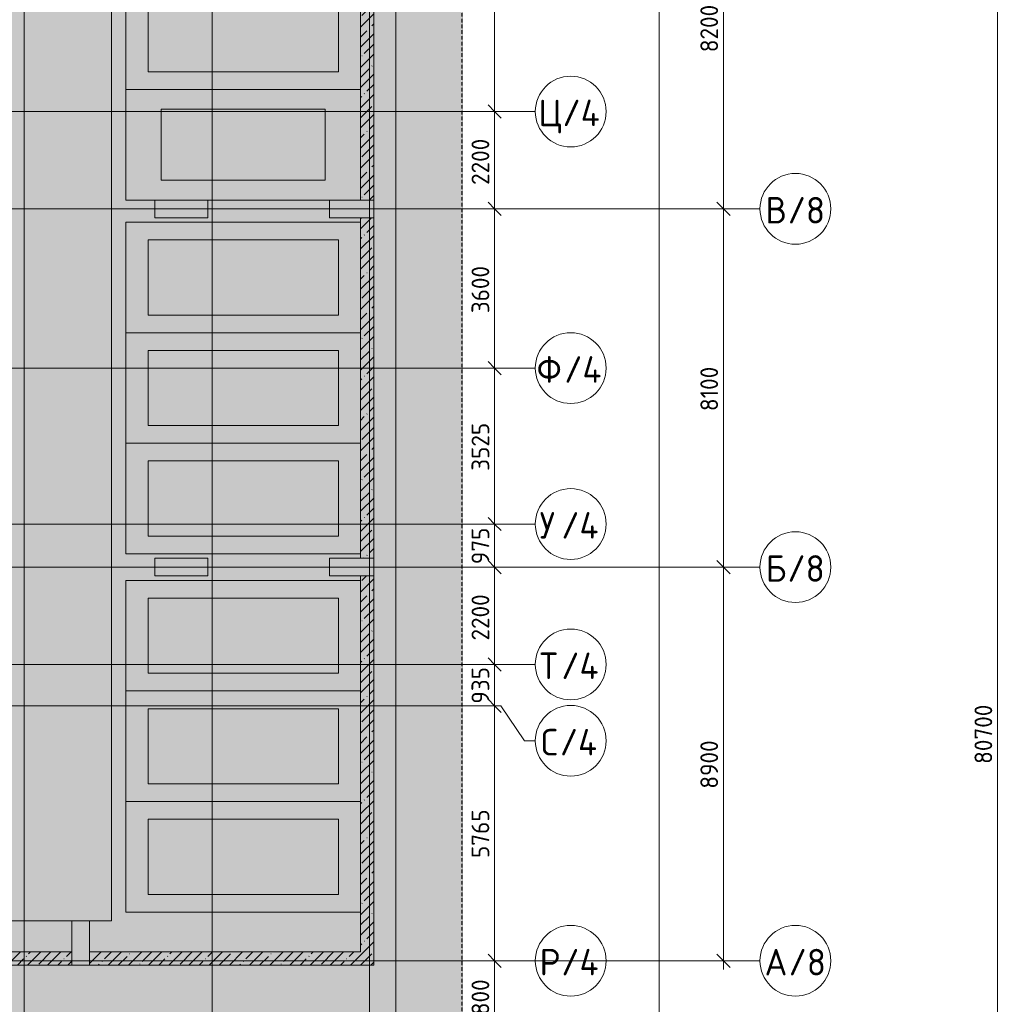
# Model space of a CAD drawing. Header units: millimetres. Extents: x -9064 to 167246, y -7619 to 134351.
# Tile 89 of 112: x 133920 to 156166, y 34216 to 56477. Entities that reach past the tile are written whole.
import ezdxf

# ---------------------------------------------------------------- set-up
doc = ezdxf.new("R2010")
doc.units = ezdxf.units.MM
doc.linetypes.add('3_ Штрих_ 5 х 3 мм', pattern=[8, 5, -3])
doc.linetypes.add('4_ Штрихпунктир_ 10 х 2 мм', pattern=[14, 10, -2, 0, -2])
for name, color, linetype, lineweight in [('A-ANNO-DIMS', 7, 'Continuous', 5), ('A-ANNO-DIMS-200', 7, 'Continuous', 5), ('A-DETL', 7, 'Continuous', 15), ('A-DETL-GENF', 7, 'Continuous', 13), ('A-FLOR', 7, 'Continuous', 13), ('A-WALL', 7, 'Continuous', 13), ('A-WALL-PATT', 7, 'Continuous', 13), ('C-PRKG', 7, 'Continuous', 13), ('S-COLS', 7, 'Continuous', 15), ('S-GRID', 7, 'Continuous', 5), ('S-GRID-IDEN', 7, 'Continuous', 5)]:
    doc.layers.add(name, color=color, linetype=linetype, lineweight=lineweight)
doc.styles.add('GOST Common_1', font='GOST_Common.ttf', dxfattribs={"height": 600})
doc.styles.add('GOST Common_2', font='GOST_Common.ttf', dxfattribs={"height": 400})
doc.dimstyles.new('2_мм', dxfattribs={"dimscale": 304.8, "dimtxt": 402.285999, "dimasz": 0.984252, "dimexe": 0.656168, "dimexo": 0.984252, "dimgap": 0, "dimtad": 1, "dimdec": 0, "dimdsep": 46, "dimtxsty": 'GOST Common_2', "dimblk1": 'OBLIQUE', "dimblk2": 'OBLIQUE', "dimsah": 1, "dimcen": 0.09, "dimdle": 0.656168, "dimadec": 5, "dimazin": 2, "dimtfac": 1, "dimtdec": 4, "dimtix": 1, "dimtmove": 0, "dimatfit": 3, "dimfxl": 1, "dimtvp": 1, "dimtolj": 1, "dimtzin": 0, "dimarcsym": 2})
pattern_1 = [(45, (0, 0), (-228.0985, 228.0985), []), (45, (228.1, 0), (-228.0985, 228.0985), [403.225, -80.645, 6.706, -73.939])]

# ---------------------------------------------------------------- blocks, each defined once
blk = doc.blocks.new('АР_Машиноместо - 5300x2500_С-2205627-Маркировочный план-схема -2 этажа на отм_-9_600')
at = {"layer": 'C-PRKG'}
for p, q in [((2500, 0), (0, 0)), ((0, 0), (0, -5300)), ((2500, 0), (2500, -5300)), ((400, -500), (400, -4800)), ((400, -500), (2100, -500)), ((2100, -500), (2100, -4800)), ((400, -4800), (2100, -4800))]:
    blk.add_line(p, q, dxfattribs=at)
blk = doc.blocks.new('АР_Машиноместо - 5300x2500_С-3113488-Маркировочный план-схема -2 этажа на отм_-9_600')
at = {"layer": 'C-PRKG'}
for p, q in [((0, 0), (0, 5300)), ((2500, 0), (2500, 5300)), ((400, 4800), (2100, 4800)), ((400, 500), (400, 4800)), ((2100, 500), (2100, 4800)), ((400, 500), (2100, 500)), ((2500, 0), (0, 0))]:
    blk.add_line(p, q, dxfattribs=at)
blk = doc.blocks.new('АР_Машиноместо - 4900x2400_М__5300х2500_-V33-Маркировочный план-схема -2 этажа на отм_-9_600')
at = {"layer": 'C-PRKG'}
for p, q in [((2500, 0), (0, 0)), ((0, 0), (0, -650)), ((2500, 0), (2500, -5300)), ((450, -800), (450, -4500)), ((450, -800), (2050, -800)), ((2050, -800), (2050, -4500)), ((0, -1850), (0, -4600)), ((450, -4500), (2050, -4500))]:
    blk.add_line(p, q, dxfattribs=at)
blk = doc.blocks.new('Ось сетки - 8_0 мм-31302-Маркировочный план-схема -2 этажа на отм_-9_600')
at = {"layer": 'S-GRID-IDEN'}
blk.add_circle((0, 0), 4, dxfattribs=at)
blk = doc.blocks.new('DIMBLOCK69-Маркировочный план-схема -2 этажа на отм_-9_600')
at = {"layer": 'A-ANNO-DIMS-200'}
for p, q in [((144739, 35200), (144451, 35200)), ((144651, 33400), (144651, 35200)), ((144651, 35200), (144739, 35200)), ((144739, 33400), (144451, 33400)), ((144651, 33400), (144739, 33400))]:
    blk.add_line(p, q, dxfattribs=at)
at = {"layer": 'A-ANNO-DIMS-200', "lineweight": 25}
for p, q in [((144651, 35200), (144501, 35350)), ((144651, 35200), (144801, 35050)), ((144651, 33400), (144501, 33550)), ((144651, 33400), (144801, 33250))]:
    blk.add_line(p, q, dxfattribs=at)
at = {"layer": 'A-ANNO-DIMS-200', "color": 0, "insert": (144129, 33778), "char_height": 400, "width": 1251.86, "attachment_point": 1, "rotation": 90, "line_spacing_factor": 1.022761, "style": 'GOST Common_2'}
blk.add_mtext('1800', dxfattribs=at)
blk = doc.blocks.new('_Oblique')
at = {"color": 0, "linetype": 'ByBlock', "lineweight": -2}
blk.add_line((-0.5, -0.5), (0.5, 0.5), dxfattribs=at)
blk = doc.blocks.new('DIMBLOCK70-Маркировочный план-схема -2 этажа на отм_-9_600')
at = {"layer": 'A-ANNO-DIMS-200'}
for p, q in [((144739, 40965), (144451, 40965)), ((144651, 35200), (144651, 40965)), ((144651, 40965), (144739, 40965)), ((144739, 35200), (144451, 35200)), ((144651, 35200), (144739, 35200))]:
    blk.add_line(p, q, dxfattribs=at)
at = {"layer": 'A-ANNO-DIMS-200', "lineweight": 25}
for p, q in [((144651, 40965), (144501, 41115)), ((144651, 40965), (144801, 40815)), ((144651, 35200), (144501, 35350)), ((144651, 35200), (144801, 35050))]:
    blk.add_line(p, q, dxfattribs=at)
at = {"layer": 'A-ANNO-DIMS-200', "color": 0, "insert": (144129, 37523), "char_height": 400, "width": 1341.86, "attachment_point": 1, "rotation": 90, "line_spacing_factor": 1.022761, "style": 'GOST Common_2'}
blk.add_mtext('5765', dxfattribs=at)
blk = doc.blocks.new('DIMBLOCK71-Маркировочный план-схема -2 этажа на отм_-9_600')
at = {"layer": 'A-ANNO-DIMS-200'}
for p, q in [((144739, 41900), (144451, 41900)), ((144651, 40965), (144651, 41900)), ((144651, 41900), (144739, 41900)), ((144739, 40965), (144451, 40965)), ((144651, 40965), (144739, 40965))]:
    blk.add_line(p, q, dxfattribs=at)
at = {"layer": 'A-ANNO-DIMS-200', "lineweight": 25}
for p, q in [((144651, 41900), (144501, 42050)), ((144651, 41900), (144801, 41750)), ((144651, 40965), (144501, 41115)), ((144651, 40965), (144801, 40815))]:
    blk.add_line(p, q, dxfattribs=at)
at = {"layer": 'A-ANNO-DIMS-200', "color": 0, "insert": (144129, 41013), "char_height": 400, "width": 1006.4, "attachment_point": 1, "rotation": 90, "line_spacing_factor": 1.022761, "style": 'GOST Common_2'}
blk.add_mtext('935', dxfattribs=at)
blk = doc.blocks.new('DIMBLOCK72-Маркировочный план-схема -2 этажа на отм_-9_600')
at = {"layer": 'A-ANNO-DIMS-200'}
for p, q in [((144739, 44100), (144451, 44100)), ((144651, 41900), (144651, 44100)), ((144651, 44100), (144739, 44100)), ((144739, 41900), (144451, 41900)), ((144651, 41900), (144739, 41900))]:
    blk.add_line(p, q, dxfattribs=at)
at = {"layer": 'A-ANNO-DIMS-200', "lineweight": 25}
for p, q in [((144651, 44100), (144501, 44250)), ((144651, 44100), (144801, 43950)), ((144651, 41900), (144501, 42050)), ((144651, 41900), (144801, 41750))]:
    blk.add_line(p, q, dxfattribs=at)
at = {"layer": 'A-ANNO-DIMS-200', "color": 0, "insert": (144129, 42441), "char_height": 400, "width": 1341.86, "attachment_point": 1, "rotation": 90, "line_spacing_factor": 1.022761, "style": 'GOST Common_2'}
blk.add_mtext('2200', dxfattribs=at)
blk = doc.blocks.new('DIMBLOCK73-Маркировочный план-схема -2 этажа на отм_-9_600')
at = {"layer": 'A-ANNO-DIMS-200', "lineweight": 25}
for p, q in [((144651, 45075), (144501, 45225)), ((144651, 45075), (144801, 44925)), ((144651, 44100), (144501, 44250)), ((144651, 44100), (144801, 43950))]:
    blk.add_line(p, q, dxfattribs=at)
at = {"layer": 'A-ANNO-DIMS-200'}
for p, q in [((144739, 45075), (144451, 45075)), ((144651, 44100), (144651, 45075)), ((144651, 45075), (144739, 45075)), ((144739, 44100), (144451, 44100)), ((144651, 44100), (144739, 44100))]:
    blk.add_line(p, q, dxfattribs=at)
at = {"layer": 'A-ANNO-DIMS-200', "color": 0, "insert": (144129, 44168), "char_height": 400, "width": 1006.4, "attachment_point": 1, "rotation": 90, "line_spacing_factor": 1.022761, "style": 'GOST Common_2'}
blk.add_mtext('975', dxfattribs=at)
blk = doc.blocks.new('DIMBLOCK74-Маркировочный план-схема -2 этажа на отм_-9_600')
at = {"layer": 'A-ANNO-DIMS-200'}
for p, q in [((144739, 48600), (144451, 48600)), ((144651, 45075), (144651, 48600)), ((144651, 48600), (144739, 48600)), ((144739, 45075), (144451, 45075)), ((144651, 45075), (144739, 45075))]:
    blk.add_line(p, q, dxfattribs=at)
at = {"layer": 'A-ANNO-DIMS-200', "lineweight": 25}
for p, q in [((144651, 48600), (144501, 48750)), ((144651, 48600), (144801, 48450)), ((144651, 45075), (144501, 45225)), ((144651, 45075), (144801, 44925))]:
    blk.add_line(p, q, dxfattribs=at)
at = {"layer": 'A-ANNO-DIMS-200', "color": 0, "insert": (144129, 46278), "char_height": 400, "width": 1341.86, "attachment_point": 1, "rotation": 90, "line_spacing_factor": 1.022761, "style": 'GOST Common_2'}
blk.add_mtext('3525', dxfattribs=at)
blk = doc.blocks.new('DIMBLOCK75-Маркировочный план-схема -2 этажа на отм_-9_600')
at = {"layer": 'A-ANNO-DIMS-200', "lineweight": 25}
for p, q in [((144651, 52200), (144501, 52350)), ((144651, 52200), (144801, 52050)), ((144651, 48600), (144501, 48750)), ((144651, 48600), (144801, 48450))]:
    blk.add_line(p, q, dxfattribs=at)
at = {"layer": 'A-ANNO-DIMS-200'}
for p, q in [((144739, 52200), (144451, 52200)), ((144651, 48600), (144651, 52200)), ((144651, 52200), (144739, 52200)), ((144739, 48600), (144451, 48600)), ((144651, 48600), (144739, 48600))]:
    blk.add_line(p, q, dxfattribs=at)
at = {"layer": 'A-ANNO-DIMS-200', "color": 0, "insert": (144129, 49841), "char_height": 400, "width": 1341.86, "attachment_point": 1, "rotation": 90, "line_spacing_factor": 1.022761, "style": 'GOST Common_2'}
blk.add_mtext('3600', dxfattribs=at)
blk = doc.blocks.new('DIMBLOCK76-Маркировочный план-схема -2 этажа на отм_-9_600')
at = {"layer": 'A-ANNO-DIMS-200', "lineweight": 25}
for p, q in [((144651, 54400), (144501, 54550)), ((144651, 54400), (144801, 54250)), ((144651, 52200), (144501, 52350)), ((144651, 52200), (144801, 52050))]:
    blk.add_line(p, q, dxfattribs=at)
at = {"layer": 'A-ANNO-DIMS-200'}
for p, q in [((144739, 54400), (144451, 54400)), ((144651, 52200), (144651, 54400)), ((144651, 54400), (144739, 54400)), ((144739, 52200), (144451, 52200)), ((144651, 52200), (144739, 52200))]:
    blk.add_line(p, q, dxfattribs=at)
at = {"layer": 'A-ANNO-DIMS-200', "color": 0, "insert": (144129, 52741), "char_height": 400, "width": 1341.86, "attachment_point": 1, "rotation": 90, "line_spacing_factor": 1.022761, "style": 'GOST Common_2'}
blk.add_mtext('2200', dxfattribs=at)
blk = doc.blocks.new('DIMBLOCK77-Маркировочный план-схема -2 этажа на отм_-9_600')
at = {"layer": 'A-ANNO-DIMS-200'}
for p, q in [((144739, 59950), (144451, 59950)), ((144651, 54400), (144651, 59950)), ((144651, 59950), (144739, 59950)), ((144739, 54400), (144451, 54400)), ((144651, 54400), (144739, 54400))]:
    blk.add_line(p, q, dxfattribs=at)
at = {"layer": 'A-ANNO-DIMS-200', "lineweight": 25}
for p, q in [((144651, 59950), (144501, 60100)), ((144651, 59950), (144801, 59800)), ((144651, 54400), (144501, 54550)), ((144651, 54400), (144801, 54250))]:
    blk.add_line(p, q, dxfattribs=at)
at = {"layer": 'A-ANNO-DIMS-200', "color": 0, "insert": (144129, 56616), "char_height": 400, "width": 1341.86, "attachment_point": 1, "rotation": 90, "line_spacing_factor": 1.022761, "style": 'GOST Common_2'}
blk.add_mtext('5550', dxfattribs=at)
blk = doc.blocks.new('DIMBLOCK83-Маркировочный план-схема -2 этажа на отм_-9_600')
at = {"layer": 'A-ANNO-DIMS-200'}
for p, q in [((149910, 44100), (149622, 44100)), ((149822, 35000), (149822, 44100)), ((149822, 44100), (149910, 44100)), ((149910, 35200), (149622, 35200)), ((149822, 35200), (149910, 35200))]:
    blk.add_line(p, q, dxfattribs=at)
at = {"layer": 'A-ANNO-DIMS-200', "lineweight": 25}
for p, q in [((149822, 44100), (149672, 44250)), ((149822, 44100), (149972, 43950)), ((149822, 35200), (149672, 35350)), ((149822, 35200), (149972, 35050))]:
    blk.add_line(p, q, dxfattribs=at)
at = {"layer": 'A-ANNO-DIMS-200', "color": 0, "insert": (149299, 39091), "char_height": 400, "width": 1341.86, "attachment_point": 1, "rotation": 90, "line_spacing_factor": 1.022761, "style": 'GOST Common_2'}
blk.add_mtext('8900', dxfattribs=at)
blk = doc.blocks.new('DIMBLOCK84-Маркировочный план-схема -2 этажа на отм_-9_600')
at = {"layer": 'A-ANNO-DIMS-200', "lineweight": 25}
for p, q in [((149822, 52200), (149672, 52350)), ((149822, 52200), (149972, 52050)), ((149822, 44100), (149672, 44250)), ((149822, 44100), (149972, 43950))]:
    blk.add_line(p, q, dxfattribs=at)
at = {"layer": 'A-ANNO-DIMS-200'}
for p, q in [((149910, 52200), (149622, 52200)), ((149822, 44100), (149822, 52200)), ((149822, 52200), (149910, 52200)), ((149910, 44100), (149622, 44100)), ((149822, 44100), (149910, 44100))]:
    blk.add_line(p, q, dxfattribs=at)
at = {"layer": 'A-ANNO-DIMS-200', "color": 0, "insert": (149299, 47628), "char_height": 400, "width": 1251.86, "attachment_point": 1, "rotation": 90, "line_spacing_factor": 1.022761, "style": 'GOST Common_2'}
blk.add_mtext('8100', dxfattribs=at)
blk = doc.blocks.new('DIMBLOCK85-Маркировочный план-схема -2 этажа на отм_-9_600')
at = {"layer": 'A-ANNO-DIMS-200', "lineweight": 25}
for p, q in [((149822, 60400), (149672, 60550)), ((149822, 60400), (149972, 60250)), ((149822, 52200), (149672, 52350)), ((149822, 52200), (149972, 52050))]:
    blk.add_line(p, q, dxfattribs=at)
at = {"layer": 'A-ANNO-DIMS-200'}
for p, q in [((149910, 60400), (149622, 60400)), ((149822, 52200), (149822, 60400)), ((149822, 60400), (149910, 60400)), ((149910, 52200), (149622, 52200)), ((149822, 52200), (149910, 52200))]:
    blk.add_line(p, q, dxfattribs=at)
at = {"layer": 'A-ANNO-DIMS-200', "color": 0, "insert": (149299, 55741), "char_height": 400, "width": 1341.86, "attachment_point": 1, "rotation": 90, "line_spacing_factor": 1.022761, "style": 'GOST Common_2'}
blk.add_mtext('8200', dxfattribs=at)
blk = doc.blocks.new('DIMBLOCK183-Маркировочный план-схема -2 этажа на отм_-9_600')
at = {"layer": 'A-ANNO-DIMS-200', "lineweight": 25}
for p, q in [((156016, 80700), (155866, 80850)), ((156016, 80700), (156166, 80550)), ((156016, 0), (155866, 150)), ((156016, 0), (156166, -150))]:
    blk.add_line(p, q, dxfattribs=at)
at = {"layer": 'A-ANNO-DIMS-200'}
for p, q in [((156104, 80700), (155816, 80700)), ((156016, -200), (156016, 80700)), ((156016, 80700), (156104, 80700)), ((156104, 0), (155816, 0)), ((156016, 0), (156104, 0))]:
    blk.add_line(p, q, dxfattribs=at)
at = {"layer": 'A-ANNO-DIMS-200', "color": 0, "insert": (155493, 39651), "char_height": 400, "width": 1677.33, "attachment_point": 1, "rotation": 90, "line_spacing_factor": 1.022761, "style": 'GOST Common_2'}
blk.add_mtext('80700', dxfattribs=at)

msp = doc.modelspace()

# ---------------------------------------------------------------- hatches: boundary and pattern name
at = {"layer": 'A-DETL-GENF', "true_color": 0xffffff}
h = msp.add_hatch(color=7, dxfattribs=at)
h.paths.add_polyline_path([(104300, -900), (133020, -900), (133020, 33900), (143920, 33900), (143920, 61561.8), (133520, 61561.8), (133520, 36100), (133320, 36100), (133320, 61561.8), (120295.3, 61561.8), (120295.3, 36450), (120095.3, 36450), (120095, 61561.8), (101850, 61561.8), (101850, 36450), (101650, 36450), (101650, 61561.8), (95628.4, 61561.8), (95628.4, 34000), (104300, 34000), (104300, 14826.8)])
h.paths.add_polyline_path([(110580.3, 7595.6), (110460.3, 7595.6), (110460.3, 7647.6), (110468.1, 7643.1), (110470.3, 7602.5), (110475.6, 7600.4), (110570.3, 7602.5), (110572.5, 7607.9), (110572.5, 7643.1), (110580.3, 7647.6), (110580.3, 7600)])
h.paths.add_polyline_path([(127270, 11244.6), (127260, 11244.6), (127260, 11296.6), (127267.8, 11292.1), (127270, 11251.6), (127275.3, 11249.4), (127370, 11251.6), (127372.2, 11256.9), (127372.2, 11292.1), (127380, 11296.6), (127380, 11244.6), (127272.9, 11244.6)])
h.paths.add_polyline_path([(127260, 12104.6), (127260, 12156.6), (127380, 12156.6), (127380, 12104.6), (127372.2, 12109.1), (127370, 12149.6), (127364.7, 12151.8), (127270, 12149.6), (127267.8, 12144.3), (127267.8, 12109.1)])
h.paths.add_polyline_path([(109280, 12104.6), (109272.2, 12109.1), (109270, 12149.6), (109264.7, 12151.8), (109170, 12149.5), (109167.8, 12144.3), (109166.4, 12108.3), (109160, 12104.6), (109160, 12156.6), (109280, 12156.6), (109280, 12125.5)])
h.paths.add_polyline_path([(127270, 17048), (127260, 17050), (127260, 17100), (127267.8, 17095.5), (127270, 17055), (127275.3, 17052.8), (127370, 17055), (127372.2, 17060.3), (127372.2, 17095.5), (127380, 17100), (127378.7, 17048), (127272.9, 17048)])
h.paths.add_polyline_path([(121470, 16350), (121470, 16350), (121490, 16350)])
h.paths.add_polyline_path([(127260, 17904.6), (127260, 17956.6), (127380, 17956.6), (127380, 17904.6), (127372.2, 17909.1), (127370, 17949.6), (127364.7, 17951.8), (127270, 17949.6), (127267.8, 17944.3), (127267.8, 17909.1)])
h.paths.add_polyline_path([(127270, 23869.6), (127260, 23869.6), (127260, 23921.6), (127267.8, 23917.1), (127270, 23876.6), (127275.3, 23874.4), (127370, 23876.6), (127372.2, 23881.9), (127372.2, 23917.1), (127380, 23921.6), (127380, 23869.6), (127272.9, 23869.6)])
h.paths.add_polyline_path([(127260, 24729.6), (127260, 24781.6), (127380, 24781.6), (127380, 24729.6), (127372.2, 24734.1), (127370, 24774.6), (127364.7, 24776.8), (127270, 24774.6), (127267.8, 24769.3), (127267.8, 24734.1)])
at = {"layer": 'A-WALL-PATT', "lineweight": 5}
h = msp.add_hatch(dxfattribs=at)
h.set_pattern_fill('FP_3', color=256, style=0, pattern_type=2)
h.set_pattern_definition(pattern_1)
h.paths.add_polyline_path([(141920, 52400), (141920, 60100), (141620, 60100), (141620, 52400)])
h = msp.add_hatch(dxfattribs=at)
h.set_pattern_fill('FP_3', color=256, style=0, pattern_type=2)
h.set_pattern_definition(pattern_1)
h.paths.add_polyline_path([(141920, 44300), (141920, 52000), (141620, 52000), (141620, 44300)])
h = msp.add_hatch(dxfattribs=at)
h.set_pattern_fill('FP_3', color=256, style=0, pattern_type=2)
h.set_pattern_definition(pattern_1)
h.paths.add_polyline_path([(141620, 35400), (141920, 35400), (141920, 43900), (141620, 43900)])
h = msp.add_hatch(dxfattribs=at)
h.set_pattern_fill('FP_3', color=256, style=0, pattern_type=2)
h.set_pattern_definition(pattern_1)
h.paths.add_polyline_path([(133320, 35100), (135100, 35100), (135100, 35400), (131820, 35400), (131820, 35100), (133020, 35100)])
h = msp.add_hatch(dxfattribs=at)
h.set_pattern_fill('FP_3', color=256, style=0, pattern_type=2)
h.set_pattern_definition(pattern_1)
h.paths.add_polyline_path([(135995, 35100), (141920, 35100), (141920, 35400), (135500, 35400), (135500, 35100), (135982.2, 35100)])

# ---------------------------------------------------------------- linework, layer by layer
at = {"layer": 'A-DETL', "linetype": '3_ Штрих_ 5 х 3 мм', "lineweight": 30}
msp.add_line((143920, 33900), (143920, 61561.8), dxfattribs=at)
at = {"layer": 'A-FLOR'}
for p, q in [((135995, 60600), (135995, 36100)), ((135100, 36100), (131820, 36100)), ((135995, 36100), (135500, 36100))]:
    msp.add_line(p, q, dxfattribs=at)
at = {"layer": 'A-WALL'}
for p, q in [((141620, 60100), (141620, 52400)), ((141920, 52400), (141920, 60100)), ((141620, 52400), (141920, 52400)), ((141920, 52000), (141620, 52000)), ((141620, 52000), (141620, 44300)), ((141920, 44300), (141920, 52000)), ((141620, 44300), (141920, 44300)), ((141920, 43900), (141620, 43900)), ((141620, 43900), (141620, 35400)), ((141920, 35100), (141920, 43900)), ((135100, 35400), (131820, 35400)), ((135100, 35100), (135100, 35400)), ((141620, 35400), (135500, 35400)), ((135500, 35400), (135500, 35100)), ((131820, 35100), (135100, 35100)), ((135500, 35100), (141920, 35100))]:
    msp.add_line(p, q, dxfattribs=at)
at = {"layer": 'S-COLS'}
for p, q in [((138170, 52400), (136970, 52400)), ((136970, 52400), (136970, 52000)), ((138170, 52000), (138170, 52400)), ((141920, 52400), (140920, 52400)), ((140920, 52400), (140920, 52000)), ((141920, 52000), (141920, 52400)), ((136970, 52000), (138170, 52000)), ((140920, 52000), (141920, 52000)), ((138170, 44300), (136970, 44300)), ((136970, 44300), (136970, 43900)), ((138170, 43900), (138170, 44300)), ((141920, 44300), (140920, 44300)), ((140920, 44300), (140920, 43900)), ((141920, 43900), (141920, 44300)), ((136970, 43900), (138170, 43900)), ((140920, 43900), (141920, 43900)), ((135500, 36100), (135100, 36100)), ((135100, 36100), (135100, 35100)), ((135500, 35100), (135500, 36100)), ((135100, 35100), (135500, 35100))]:
    msp.add_line(p, q, dxfattribs=at)
at = {"layer": 'S-GRID', "linetype": '4_ Штрихпунктир_ 10 х 2 мм'}
for p, q in [((148370, -6019.4), (148370, 132751)), ((134020, 26400), (134020, 75434.9)), ((138270, 26400), (138270, 75434.9)), ((141820, 26400), (141820, 75434.9)), ((142420, 26895.3), (142420, 75434.9)), ((148370, 26400), (148370, 75434.9)), ((145570, 54400), (111069.6, 54400)), ((150645.9, 52200), (110269.6, 52200)), ((145570, 48600), (111069.6, 48600)), ((145570, 45075), (111069.6, 45075)), ((150645.9, 44100), (110269.6, 44100)), ((145570, 41900), (111069.6, 41900)), ((144791.5, 40965), (111069.6, 40965)), ((150645.9, 35200), (92227.3, 35200)), ((145570, 35200), (104974.8, 35200))]:
    msp.add_line(p, q, dxfattribs=at)
at = {"layer": 'S-GRID'}
for p, q in [((144791.5, 40965), (145326.4, 40173.7)), ((145326.4, 40173.7), (145570, 40173.7))]:
    msp.add_line(p, q, dxfattribs=at)

# ---------------------------------------------------------------- block references
at = {"layer": 'C-PRKG'}
for name, p, rotation in [('АР_Машиноместо - 5300x2500_С-2205627-Маркировочный план-схема -2 этажа на отм_-9_600', (136320, 54900), 90.0000000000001), ('АР_Машиноместо - 4900x2400_М__5300х2500_-V33-Маркировочный план-схема -2 этажа на отм_-9_600', (136320, 52400), 90.0000000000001), ('АР_Машиноместо - 5300x2500_С-2205627-Маркировочный план-схема -2 этажа на отм_-9_600', (136320, 49400), 90.0000000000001), ('АР_Машиноместо - 5300x2500_С-2205627-Маркировочный план-схема -2 этажа на отм_-9_600', (136320, 46900), 90.0000000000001), ('АР_Машиноместо - 5300x2500_С-2205627-Маркировочный план-схема -2 этажа на отм_-9_600', (136320, 44400), 90.0000000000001), ('АР_Машиноместо - 5300x2500_С-3113488-Маркировочный план-схема -2 этажа на отм_-9_600', (136320, 43800), 270.0000000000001), ('АР_Машиноместо - 5300x2500_С-3113488-Маркировочный план-схема -2 этажа на отм_-9_600', (136320, 41300), 270.0000000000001), ('АР_Машиноместо - 5300x2500_С-3113488-Маркировочный план-схема -2 этажа на отм_-9_600', (136320, 38800), 270.0000000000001)]:
    msp.add_blockref(name, p, dxfattribs=dict(at, rotation=rotation))
at = {"layer": 'S-GRID-IDEN', "xscale": 199.9999999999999, "yscale": 199.9999999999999, "zscale": 199.9999999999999}
for p, rotation in [((146370, 54400), 89.99999999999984), ((151445.9, 52200), 89.99999999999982), ((146370, 48600), 89.99999999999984), ((146370, 45075), 89.99999999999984), ((151445.9, 44100), 89.99999999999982), ((146370, 41900), 89.99999999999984), ((146370, 40173.7), 89.99999999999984), ((146370, 35200), 89.99999999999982), ((151445.9, 35200), 89.99999999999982)]:
    msp.add_blockref('Ось сетки - 8_0 мм-31302-Маркировочный план-схема -2 этажа на отм_-9_600', p, dxfattribs=dict(at, rotation=rotation))

# ---------------------------------------------------------------- texts
at = {"layer": 'S-GRID-IDEN', "char_height": 600, "attachment_point": 1, "style": 'GOST Common_1'}
for s, insert, width in [('\\fGOST Common|b0|i0|c204|p34|;Ц', (145641.2, 54669.1), 657.384), ('/4', (146183.6, 54669.1), 1106.329), ('\\fGOST Common|b0|i0|c204|p34|;В', (150770, 52469.1), 609.282), ('/8', (151272.7, 52469.1), 1026.16), ('\\fGOST Common|b0|i0|c204|p34|;Ф', (145601.2, 48869.1), 753.586), ('/4', (146222.9, 48869.1), 1106.329), ('\\fGOST Common|b0|i0|c204|p34|;У', (145667.2, 45344.1), 593.249), ('/4', (146156.6, 45344.1), 1106.329), ('\\fGOST Common|b0|i0|c204|p34|;Б', (150776, 44369.1), 593.249), ('/8', (151265.5, 44369.1), 1026.16), ('\\fGOST Common|b0|i0|c204|p34|;Т', (145667.2, 42169.1), 593.249), ('/4', (146156.6, 42169.1), 1106.329), ('\\fGOST Common|b0|i0|c204|p34|;С', (145700.2, 40442.8), 513.08), ('/4', (146123.5, 40442.8), 1106.329), ('\\fGOST Common|b0|i0|c204|p34|;Р', (145667.2, 35469.1), 593.249), ('/4', (146156.6, 35469.1), 1106.329), ('\\fGOST Common|b0|i0|c204|p34|;А', (150750, 35469.1), 657.384), ('/8', (151292.4, 35469.1), 1026.16)]:
    msp.add_mtext(s, dxfattribs=dict(at, insert=insert, width=width))

# ---------------------------------------------------------------- dimensions: what is measured, and where the dimension line sits
at = {"layer": 'A-ANNO-DIMS'}
for base, p1, p2, override, picture, middle in [((156016.1, 80700), (155803.9, 0), (155803.9, 80700), {"dimpost": '<>', "dimfxl": 80700}, 'DIMBLOCK183-Маркировочный план-схема -2 этажа на отм_-9_600', (155816.1, 40350)), ((149821.8, 60400), (149609.7, 52200), (149609.7, 60400), {"dimpost": '<>', "dimfxl": 8200}, 'DIMBLOCK85-Маркировочный план-схема -2 этажа на отм_-9_600', (149621.8, 56300)), ((144651.3, 59950), (144439.1, 54400), (144439.1, 59950), {"dimpost": '<>', "dimfxl": 5550}, 'DIMBLOCK77-Маркировочный план-схема -2 этажа на отм_-9_600', (144451.3, 57175)), ((144651.3, 54400), (144439.1, 52200), (144439.1, 54400), {"dimpost": '<>', "dimfxl": 2200}, 'DIMBLOCK76-Маркировочный план-схема -2 этажа на отм_-9_600', (144451.3, 53300)), ((144651.3, 52200), (144439.1, 48600), (144439.1, 52200), {"dimpost": '<>', "dimfxl": 3600}, 'DIMBLOCK75-Маркировочный план-схема -2 этажа на отм_-9_600', (144451.3, 50400)), ((149821.8, 52200), (149609.7, 44100), (149609.7, 52200), {"dimpost": '<>', "dimfxl": 8100}, 'DIMBLOCK84-Маркировочный план-схема -2 этажа на отм_-9_600', (149621.8, 48150)), ((144651.3, 48600), (144439.1, 45075), (144439.1, 48600), {"dimpost": '<>', "dimfxl": 3525}, 'DIMBLOCK74-Маркировочный план-схема -2 этажа на отм_-9_600', (144451.3, 46837.5)), ((144651.3, 45075), (144439.1, 44100), (144439.1, 45075), {"dimpost": '<>', "dimfxl": 975}, 'DIMBLOCK73-Маркировочный план-схема -2 этажа на отм_-9_600', (144451.3, 44587.5)), ((144651.3, 44100), (144439.1, 41900), (144439.1, 44100), {"dimpost": '<>', "dimfxl": 2200}, 'DIMBLOCK72-Маркировочный план-схема -2 этажа на отм_-9_600', (144451.3, 43000)), ((149821.8, 44100), (149609.7, 35200), (149609.7, 44100), {"dimpost": '<>', "dimfxl": 8900}, 'DIMBLOCK83-Маркировочный план-схема -2 этажа на отм_-9_600', (149621.8, 39650)), ((144651.3, 41900), (144439.1, 40965), (144439.1, 41900), {"dimpost": '<>', "dimfxl": 935}, 'DIMBLOCK71-Маркировочный план-схема -2 этажа на отм_-9_600', (144451.3, 41432.5)), ((144651.3, 40965), (144439.1, 35200), (144439.1, 40965), {"dimpost": '<>', "dimfxl": 5765}, 'DIMBLOCK70-Маркировочный план-схема -2 этажа на отм_-9_600', (144451.3, 38082.5)), ((144651.3, 35200), (144439.1, 33400), (144439.1, 35200), {"dimpost": '<>', "dimfxl": 1800}, 'DIMBLOCK69-Маркировочный план-схема -2 этажа на отм_-9_600', (144451.3, 34300))]:
    dim = msp.add_linear_dim(base=base, p1=p1, p2=p2, angle=90, dimstyle='2_мм', override=override, dxfattribs=at)
    dim.commit()
    dim.dimension.update_dxf_attribs({"geometry": picture, "text_midpoint": middle})

doc.saveas('drawing.dxf')
